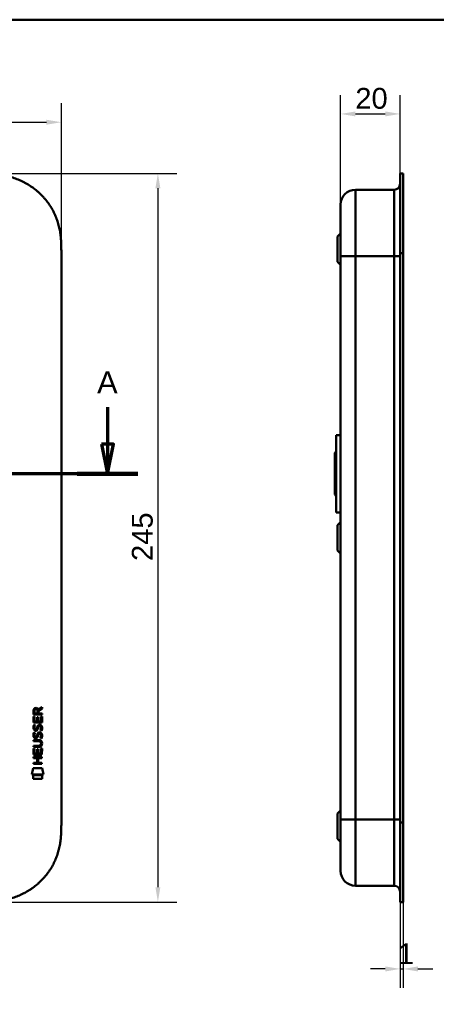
# Model space of a CAD drawing. Header units: millimetres. Extents: x 20 to 833, y 20 to 574.
# Tile 11 of 12: x 299 to 439, y 243 to 574. Entities that reach past the tile are written whole.
import ezdxf

# ---------------------------------------------------------------- set-up
doc = ezdxf.new("R2010")
doc.units = ezdxf.units.MM
doc.header["$LTSCALE"] = 2
for name, color, linetype, lineweight in [('Bemaßungen(DIN)', 7, 'Continuous', 25), ('Schnittansichtslinien(DIN)', 7, 'Continuous', 70), ('Sichtbare Kanten(DIN)', 7, 'Continuous', 50), ('Sichtbare tangentiale Kanten(DIN)', 7, 'Continuous', 50), ('Skizziergeometrie(DIN)', 7, 'Continuous', 50)]:
    doc.layers.add(name, color=color, linetype=linetype, lineweight=lineweight)
doc.styles.add('Aktuell-DINGroßer Text', font='arial.ttf')
doc.styles.add('STANDARD-DIN~0', font='arial.ttf')
doc.dimstyles.new('CAD-LAN', dxfattribs={"dimscale": 2, "dimtxt": 3.5, "dimasz": 2.5, "dimexe": 3.175, "dimexo": 0, "dimgap": 0.8, "dimtad": 1, "dimrnd": 1e-08, "dimtxsty": 'STANDARD-DIN~0', "dimcen": 0.09, "dimdle": 10, "dimclrd": 250, "dimclre": 250, "dimclrt": 250, "dimadec": 0, "dimazin": 2, "dimtfac": 1, "dimtmove": 0, "dimatfit": 3, "dimfxl": 1, "dimtolj": 1, "dimtzin": 0, "dimlwd": 25, "dimlwe": 25, "dimarcsym": 0})

# ---------------------------------------------------------------- blocks, each defined once
blk = doc.blocks.new('Ränder Standardrahmen')
at = {"layer": 'Skizziergeometrie(DIN)', "flags": 128}
blk.add_lwpolyline([(10, 10), (10, 287), (410, 287), (410, 10), (10, 10)], dxfattribs=at)
blk = doc.blocks.new('*D19')
at = {"layer": 'Bemaßungen(DIN)', "color": 250, "linetype": 'Continuous', "lineweight": 25, "true_color": 0x3f3f3f, "transparency": 16777216}
for p, q in [((406.65, 511.81), (406.65, 548.66)), ((426.68, 522.31), (426.68, 548.66)), ((411.65, 542.31), (421.68, 542.31))]:
    blk.add_line(p, q, dxfattribs=at)
at = {"layer": 'Bemaßungen(DIN)', "color": 250, "linetype": 'Continuous', "true_color": 0x3f3f3f, "transparency": 16777216}
for points in [[(411.65, 543.15), (411.65, 541.48), (406.65, 542.31)], [(421.68, 543.15), (421.68, 541.48), (426.68, 542.31)]]:
    blk.add_solid(points, dxfattribs=at)
at = {"layer": 'Defpoints', "color": 0, "linetype": 'Continuous', "transparency": 16777216}
for p in [(426.68, 542.31), (426.68, 522.31), (406.65, 511.81)]:
    blk.add_point(p, dxfattribs=at)
at = {"layer": 'Bemaßungen(DIN)', "color": 250, "linetype": 'Continuous', "lineweight": 25, "true_color": 0x3f3f3f, "transparency": 16777216, "insert": (411.6, 551.06), "char_height": 7, "attachment_point": 1, "style": 'STANDARD-DIN~0'}
blk.add_mtext('\\A1;20', dxfattribs=at)
blk = doc.blocks.new('*D20')
at = {"layer": 'Bemaßungen(DIN)', "color": 250, "linetype": 'Continuous', "lineweight": 25, "true_color": 0x3f3f3f, "transparency": 16777216}
for p, q in [((426.68, 277.31), (426.68, 248.48)), ((427.65, 277.31), (427.65, 248.48)), ((421.68, 254.83), (416.68, 254.83)), ((426.68, 254.83), (427.65, 254.83)), ((432.65, 254.83), (437.65, 254.83))]:
    blk.add_line(p, q, dxfattribs=at)
at = {"layer": 'Bemaßungen(DIN)', "color": 250, "linetype": 'Continuous', "true_color": 0x3f3f3f, "transparency": 16777216}
for points in [[(421.68, 255.66), (421.68, 253.99), (426.68, 254.83)], [(432.65, 255.66), (432.65, 253.99), (427.65, 254.83)]]:
    blk.add_solid(points, dxfattribs=at)
at = {"layer": 'Defpoints', "color": 0, "linetype": 'Continuous', "transparency": 16777216}
for p in [(426.68, 277.31), (427.65, 277.31), (427.65, 254.83)]:
    blk.add_point(p, dxfattribs=at)
at = {"layer": 'Bemaßungen(DIN)', "color": 250, "linetype": 'Continuous', "lineweight": 25, "true_color": 0x3f3f3f, "transparency": 16777216, "insert": (425.88, 263.45), "char_height": 7, "attachment_point": 1, "style": 'STANDARD-DIN~0'}
blk.add_mtext('\\A1;1', dxfattribs=at)
blk = doc.blocks.new('*D21')
at = {"layer": 'Bemaßungen(DIN)', "color": 250, "linetype": 'Continuous', "lineweight": 25, "true_color": 0x3f3f3f, "transparency": 16777216}
for p, q in [((98.73, 495.53), (98.73, 545.88)), ((312.73, 495.53), (312.73, 545.88)), ((103.73, 539.53), (307.73, 539.53))]:
    blk.add_line(p, q, dxfattribs=at)
at = {"layer": 'Bemaßungen(DIN)', "color": 250, "linetype": 'Continuous', "true_color": 0x3f3f3f, "transparency": 16777216}
for points in [[(103.73, 540.36), (103.73, 538.7), (98.73, 539.53)], [(307.73, 540.36), (307.73, 538.7), (312.73, 539.53)]]:
    blk.add_solid(points, dxfattribs=at)
at = {"layer": 'Defpoints', "color": 0, "linetype": 'Continuous', "transparency": 16777216}
for p in [(312.73, 539.53), (98.73, 495.53), (312.73, 495.53)]:
    blk.add_point(p, dxfattribs=at)
at = {"layer": 'Bemaßungen(DIN)', "color": 250, "linetype": 'Continuous', "lineweight": 25, "true_color": 0x3f3f3f, "transparency": 16777216, "insert": (197.95, 548.16), "char_height": 7, "attachment_point": 1, "style": 'STANDARD-DIN~0'}
blk.add_mtext('\\A1;214', dxfattribs=at)
blk = doc.blocks.new('*D22')
at = {"layer": 'Bemaßungen(DIN)', "color": 250, "linetype": 'Continuous', "lineweight": 25, "true_color": 0x3f3f3f, "transparency": 16777216}
for p, q in [((285.69, 522.31), (351.55, 522.31)), ((345.2, 517.31), (345.2, 282.31)), ((285.69, 277.31), (351.55, 277.31))]:
    blk.add_line(p, q, dxfattribs=at)
at = {"layer": 'Bemaßungen(DIN)', "color": 250, "linetype": 'Continuous', "true_color": 0x3f3f3f, "transparency": 16777216}
for points in [[(344.36, 517.31), (346.03, 517.31), (345.2, 522.31)], [(344.36, 282.31), (346.03, 282.31), (345.2, 277.31)]]:
    blk.add_solid(points, dxfattribs=at)
at = {"layer": 'Defpoints', "color": 0, "linetype": 'Continuous', "transparency": 16777216}
for p in [(285.69, 522.31), (285.69, 277.31), (345.2, 277.31)]:
    blk.add_point(p, dxfattribs=at)
at = {"layer": 'Bemaßungen(DIN)', "color": 250, "linetype": 'Continuous', "lineweight": 25, "true_color": 0x3f3f3f, "transparency": 16777216, "insert": (336.45, 392), "char_height": 7, "attachment_point": 1, "rotation": 90, "style": 'STANDARD-DIN~0'}
blk.add_mtext('\\A1;245', dxfattribs=at)
blk = doc.blocks.new('2DTransSchnitt0')
at = {"layer": 'Schnittansichtslinien(DIN)', "linetype": 'Continuous'}
for p, q in [((37.86, 221.88), (37.86, 215.66)), ((164.12, 221.88), (164.12, 215.66)), ((36.86, 215.66), (37.86, 210.66)), ((38.86, 215.66), (36.86, 215.66)), ((37.86, 215.66), (37.86, 210.66)), ((37.86, 210.66), (38.86, 215.66)), ((163.12, 215.66), (164.12, 210.66)), ((165.12, 215.66), (163.12, 215.66)), ((164.12, 215.66), (164.12, 210.66)), ((164.12, 210.66), (165.12, 215.66)), ((169.21, 210.66), (32.77, 210.66))]:
    blk.add_line(p, q, dxfattribs=at)
at = {"layer": 'Schnittansichtslinien(DIN)', "linetype": 'Continuous', "lineweight": 140}
for p, q in [((42.95, 210.66), (32.77, 210.66)), ((169.21, 210.66), (159.03, 210.66))]:
    blk.add_line(p, q, dxfattribs=at)
at = {"layer": 'Schnittansichtslinien(DIN)', "linetype": 'Continuous', "flags": 128}
for points in [[(36.86, 215.66), (37.86, 210.66), (38.86, 215.66), (36.86, 215.66)], [(163.12, 215.66), (164.12, 210.66), (165.12, 215.66), (163.12, 215.66)]]:
    blk.add_lwpolyline(points, dxfattribs=at)
at = {"layer": 'Schnittansichtslinien(DIN)'}
for points in [[(36.86, 215.66), (37.86, 210.66), (38.86, 215.66), (36.86, 215.66)], [(163.12, 215.66), (164.12, 210.66), (165.12, 215.66), (163.12, 215.66)]]:
    blk.add_solid(points, dxfattribs=at)
at = {"layer": 'Schnittansichtslinien(DIN)', "char_height": 3.73, "attachment_point": 7, "style": 'Aktuell-DINGroßer Text'}
for insert in [(36.11, 224.16), (162.37, 224.16)]:
    blk.add_mtext('A', dxfattribs=dict(at, insert=insert))

msp = doc.modelspace()

# ---------------------------------------------------------------- linework, layer by layer
at = {"layer": 'Sichtbare Kanten(DIN)'}
for p, q in [((426.651, 495.53), (426.651, 521.315)), ((426.681, 521.315), (426.651, 521.315)), ((426.681, 495.53), (426.681, 522.315)), ((427.651, 522.315), (426.681, 522.315)), ((427.651, 522.315), (427.651, 495.53)), ((424.651, 516.815), (411.651, 516.815)), ((405.651, 501.065), (406.651, 502.065)), ((405.651, 492.565), (405.651, 501.065)), ((312.73, 495.53), (312.73, 304.099)), ((406.651, 494.53), (406.651, 305.099)), ((426.651, 304.099), (426.651, 495.53)), ((426.681, 304.099), (426.681, 495.53)), ((427.651, 495.53), (427.651, 304.099)), ((405.651, 492.565), (406.651, 491.565)), ((405.151, 434.315), (405.151, 408.315)), ((405.151, 434.315), (406.651, 434.315)), ((404.651, 428.315), (405.151, 428.815)), ((404.651, 428.315), (404.651, 414.315)), ((404.651, 414.315), (405.151, 413.815)), ((405.151, 408.315), (406.651, 408.315)), ((405.651, 404.065), (406.651, 405.065)), ((405.651, 395.565), (405.651, 404.065)), ((405.651, 395.565), (406.651, 394.565)), ((303.378, 340.379), (303.38, 341.692)), ((303.728, 341.648), (303.727, 340.76)), ((304.745, 340.759), (304.746, 341.647)), ((305.043, 342.008), (306.238, 342.798)), ((306.238, 342.364), (305.095, 341.609)), ((305.095, 341.609), (305.095, 340.759)), ((306.238, 342.798), (306.238, 342.364)), ((303.375, 337.648), (303.377, 339.653)), ((303.377, 339.653), (303.725, 339.652)), ((306.236, 340.376), (303.378, 340.379)), ((303.725, 339.652), (303.724, 338.025)), ((303.724, 338.025), (304.619, 338.024)), ((303.727, 340.76), (304.745, 340.759)), ((304.619, 338.024), (304.62, 339.471)), ((304.62, 339.471), (304.968, 339.471)), ((304.968, 339.471), (304.967, 338.024)), ((304.967, 338.024), (305.886, 338.023)), ((305.095, 340.759), (306.236, 340.758)), ((305.886, 338.023), (305.887, 339.67)), ((305.887, 339.67), (306.236, 339.67)), ((306.236, 339.67), (306.234, 337.646)), ((306.236, 340.758), (306.236, 340.376)), ((306.234, 337.646), (303.375, 337.648)), ((303.547, 336.874), (303.886, 336.774)), ((303.744, 335.543), (303.751, 335.526)), ((304.427, 335.445), (304.438, 335.462)), ((305.476, 336.571), (305.464, 336.571)), ((303.37, 331.421), (303.371, 331.798)), ((305.04, 331.419), (303.37, 331.421)), ((303.371, 331.798), (305.016, 331.796)), ((303.545, 334.328), (303.884, 334.228)), ((303.742, 332.996), (303.749, 332.979)), ((304.425, 332.899), (304.436, 332.915)), ((305.474, 334.025), (305.462, 334.025)), ((303.367, 326.911), (303.368, 328.915)), ((303.368, 328.915), (303.717, 328.915)), ((303.369, 329.863), (305.039, 329.862)), ((303.369, 329.486), (303.369, 329.863)), ((305.015, 329.485), (303.369, 329.486)), ((303.717, 328.915), (303.716, 327.287)), ((304.61, 327.287), (304.611, 328.734)), ((304.611, 328.734), (304.96, 328.733)), ((304.96, 328.733), (304.959, 327.286)), ((305.877, 327.286), (305.878, 328.933)), ((305.878, 328.933), (306.227, 328.933)), ((305.92, 330.634), (305.92, 330.644)), ((306.227, 328.933), (306.225, 326.908)), ((303.365, 325.74), (303.365, 326.117)), ((303.365, 326.117), (306.223, 326.115)), ((304.608, 325.739), (303.365, 325.74)), ((306.225, 326.908), (303.367, 326.911)), ((303.716, 327.287), (304.61, 327.287)), ((304.606, 324.181), (304.608, 325.739)), ((304.959, 327.286), (305.877, 327.286)), ((304.964, 325.739), (304.963, 324.181)), ((306.223, 325.738), (304.964, 325.739)), ((306.223, 326.115), (306.223, 325.738)), ((302.832, 320.228), (303.291, 322.361)), ((303.291, 322.361), (306.297, 322.359)), ((303.363, 324.182), (304.606, 324.181)), ((303.363, 323.805), (303.363, 324.182)), ((306.222, 323.803), (303.363, 323.805)), ((304.963, 324.181), (306.222, 324.18)), ((306.222, 324.18), (306.222, 323.803)), ((306.297, 322.359), (306.747, 320.225)), ((306.747, 320.225), (302.832, 320.228)), ((303.29, 318.801), (303.291, 319.942)), ((306.287, 318.798), (303.29, 318.801)), ((303.291, 319.942), (306.288, 319.94)), ((306.288, 319.94), (306.287, 318.798)), ((405.651, 307.065), (406.651, 308.065)), ((405.651, 298.565), (405.651, 307.065)), ((426.651, 278.315), (426.651, 304.099)), ((426.681, 277.315), (426.681, 304.099)), ((427.651, 304.099), (427.651, 277.315)), ((405.651, 298.565), (406.651, 297.565)), ((424.651, 282.815), (411.651, 282.815)), ((426.651, 278.315), (426.681, 278.315)), ((427.651, 277.315), (426.681, 277.315))]:
    msp.add_line(p, q, dxfattribs=at)
for centre, major_axis, ratio, start_param, end_param in [((304.907, 340.875), (0.976, -1.274), 0.5180415, 2.7627686, 3.7355131), ((303.514, 340.794), (-1.242, -1.64), 0.5994938, 2.7365723, 3.5673799), ((305.01, 338.653), (-1.103, -3.296), 0.2312948, 5.9540546, 6.015014), ((304.489, 336.337), (-0.574, -1.004), 0.5438409, 5.8950231, 6.3553168), ((304.369, 335.47), (-0.098, -0.139), 0.3641716, 1.3429, 1.6509781), ((304.816, 334.885), (-0.839, -1.642), 0.4591024, 2.8345951, 3.3559829), ((305.093, 336.354), (1.192, 3.54), 0.2215161, 2.8263053, 2.8854462), ((304.495, 333.799), (0.583, 1.012), 0.541605, 2.7569093, 3.2147406), ((304.367, 332.923), (0.098, 0.139), 0.3641716, 4.4844927, 4.7925708), ((301.195, 327.123), (4.814, 4.313), 0.3742661, 5.9599282, 6.6783921), ((304.815, 332.34), (0.838, 1.64), 0.4594521, 5.9760112, 6.497704), ((301.199, 334.167), (4.808, -4.323), 0.3742014, 5.888113, 6.6064523), ((282.487, 350.471), (23.266, -20.361), 0.1371339, 6.127502, 6.402435)]:
    msp.add_ellipse(centre, major_axis=major_axis, ratio=ratio, start_param=start_param, end_param=end_param, dxfattribs=at)
for points, knots in [([(312.73, 495.53), (312.73, 496.085), (312.729, 497.201), (312.696, 498.616), (312.619, 500.042), (312.516, 501.19), (312.32, 502.63), (312.106, 503.782), (311.757, 505.216), (311.411, 506.354), (310.891, 507.759), (310.404, 508.865), (309.705, 510.215), (309.076, 511.266), (308.204, 512.536), (307.441, 513.513), (306.408, 514.677), (305.523, 515.56), (304.349, 516.597), (303.359, 517.369), (302.067, 518.258), (300.993, 518.907), (299.608, 519.635), (298.47, 520.152), (297.019, 520.712), (295.839, 521.093), (294.35, 521.488), (293.149, 521.74), (291.645, 521.982), (290.442, 522.121), (288.944, 522.235), (287.455, 522.299), (286.276, 522.312), (285.691, 522.315)], [0.02325842, 0.02325842, 0.02325842, 0.02325842, 0.06395557, 0.10465272, 0.12500129, 0.16569844, 0.18604701, 0.22674416, 0.24709273, 0.28778988, 0.30813845, 0.3488356, 0.36918417, 0.40988132, 0.43022989, 0.47092704, 0.49127561, 0.53197276, 0.55232133, 0.59301848, 0.61336705, 0.6540642, 0.67441277, 0.71510992, 0.73545849, 0.77615564, 0.79650421, 0.83720136, 0.85754993, 0.89824708, 0.91859565, 0.9592928, 0.99998994, 0.99998994, 0.99998994, 0.99998994]), ([(406.651, 511.815), (406.651, 511.815), (406.651, 511.815), (406.651, 511.815), (406.651, 511.815), (406.651, 511.814), (406.651, 511.805), (406.651, 511.801), (406.651, 511.794), (406.651, 511.783), (406.651, 511.772), (406.651, 511.759), (406.651, 511.74), (406.651, 511.74), (406.651, 511.74), (406.651, 511.739), (406.651, 511.701), (406.651, 511.647), (406.651, 511.569), (406.651, 511.568), (406.651, 511.567), (406.651, 511.565), (406.651, 511.486), (406.651, 511.382), (406.651, 511.248), (406.651, 511.247), (406.651, 511.245), (406.651, 511.244), (406.651, 511.108), (406.651, 510.94), (406.651, 510.741), (406.651, 510.739), (406.651, 510.738), (406.651, 510.737), (406.651, 510.535), (406.651, 510.297), (406.651, 510.025), (406.651, 509.753), (406.651, 509.445), (406.651, 509.103), (406.651, 508.763), (406.651, 508.386), (406.651, 507.979), (406.651, 507.574), (406.651, 507.135), (406.651, 506.67), (406.651, 506.205), (406.651, 505.71), (406.651, 505.195), (406.651, 504.682), (406.651, 504.142), (406.651, 503.59), (406.651, 503.038), (406.651, 502.464), (406.651, 501.884), (406.651, 501.88), (406.651, 501.876), (406.651, 501.871), (406.651, 501.292), (406.651, 500.7), (406.651, 500.106), (406.651, 500.097), (406.651, 500.089), (406.651, 500.08), (406.651, 499.482), (406.651, 498.88), (406.651, 498.254), (406.651, 498.246), (406.651, 498.239), (406.651, 498.231), (406.651, 497.92), (406.651, 497.618), (406.651, 497.309), (406.651, 496.992), (406.651, 496.676), (406.651, 496.36), (406.651, 495.749), (406.651, 495.139), (406.651, 494.53)], [0, 0, 0, 0, 0.0075325, 0.0075325, 0.0075325, 0.1836207, 0.1836207, 0.1836207, 0.2762788, 0.2762788, 0.2762788, 0.3665136, 0.3665136, 0.3665136, 0.3686273, 0.3686273, 0.3686273, 0.5500633, 0.5500633, 0.5500633, 0.5527911, 0.5527911, 0.5527911, 0.7354644, 0.7354644, 0.7354644, 0.7370886, 0.7370886, 0.7370886, 0.9217242, 0.9217242, 0.9217242, 0.9228036, 0.9228036, 0.9228036, 1.1089772, 1.1089772, 1.1089772, 1.2946929, 1.2946929, 1.2946929, 1.479917, 1.479917, 1.479917, 1.6643958, 1.6643958, 1.6643958, 1.8485335, 1.8485335, 1.8485335, 2.0316816, 2.0316816, 2.0316816, 2.2147613, 2.2147613, 2.2147613, 2.2161064, 2.2161064, 2.2161064, 2.3988701, 2.3988701, 2.3988701, 2.4015107, 2.4015107, 2.4015107, 2.5852067, 2.5852067, 2.5852067, 2.587374, 2.587374, 2.587374, 2.678885, 2.678885, 2.678885, 2.772998, 2.772998, 2.772998, 2.9555616, 2.9555616, 2.9555616, 2.9555616]), ([(305.92, 330.644), (305.92, 330.691), (305.918, 330.738), (305.901, 330.873), (305.879, 330.961), (305.805, 331.111), (305.758, 331.173), (305.638, 331.278), (305.567, 331.318), (305.35, 331.402), (305.191, 331.419), (305.04, 331.419)], [0, 0, 0, 0, 0.01400423, 0.01400423, 0.0408947, 0.0408947, 0.06439039, 0.06439039, 0.08887549, 0.08887549, 0.13413559, 0.13413559, 0.13413559, 0.13413559]), ([(406.651, 305.099), (406.651, 304.858), (406.651, 304.617), (406.651, 304.376), (406.651, 304.229), (406.651, 304.081), (406.651, 303.934), (406.651, 303.86), (406.651, 303.786), (406.651, 303.712), (406.651, 303.638), (406.651, 303.564), (406.651, 303.491), (406.651, 303.417), (406.651, 303.343), (406.651, 303.269), (406.651, 302.957), (406.651, 302.643), (406.651, 302.324), (406.651, 302.011), (406.651, 301.71), (406.651, 301.398), (406.651, 301.391), (406.651, 301.383), (406.651, 301.376), (406.651, 300.75), (406.651, 300.147), (406.651, 299.55), (406.651, 299.541), (406.651, 299.532), (406.651, 299.524), (406.651, 298.929), (406.651, 298.337), (406.651, 297.758), (406.651, 297.754), (406.651, 297.75), (406.651, 297.745), (406.651, 297.165), (406.651, 296.592), (406.651, 296.04), (406.651, 295.487), (406.651, 294.948), (406.651, 294.435), (406.651, 293.92), (406.651, 293.425), (406.651, 292.962), (406.651, 292.496), (406.651, 292.056), (406.651, 291.65), (406.651, 291.243), (406.651, 290.867), (406.651, 290.526), (406.651, 290.185), (406.651, 289.876), (406.651, 289.605), (406.651, 289.333), (406.651, 289.094), (406.651, 288.892), (406.651, 288.891), (406.651, 288.89), (406.651, 288.889), (406.651, 288.689), (406.651, 288.521), (406.651, 288.385), (406.651, 288.384), (406.651, 288.383), (406.651, 288.382), (406.651, 288.248), (406.651, 288.144), (406.651, 288.064), (406.651, 288.063), (406.651, 288.062), (406.651, 288.061), (406.651, 287.982), (406.651, 287.928), (406.651, 287.891), (406.651, 287.89), (406.651, 287.89), (406.651, 287.889), (406.651, 287.871), (406.651, 287.857), (406.651, 287.847), (406.651, 287.836), (406.651, 287.829), (406.651, 287.824), (406.651, 287.816), (406.651, 287.815), (406.651, 287.815)], [0, 0, 0, 0, 0.0722627, 0.0722627, 0.0722627, 0.1165652, 0.1165652, 0.1165652, 0.1387165, 0.1387165, 0.1387165, 0.1608678, 0.1608678, 0.1608678, 0.1830113, 0.1830113, 0.1830113, 0.2766978, 0.2766978, 0.2766978, 0.3682092, 0.3682092, 0.3682092, 0.3703765, 0.3703765, 0.3703765, 0.5540731, 0.5540731, 0.5540731, 0.5567136, 0.5567136, 0.5567136, 0.7394778, 0.7394778, 0.7394778, 0.740823, 0.740823, 0.740823, 0.9239034, 0.9239034, 0.9239034, 1.1070524, 1.1070524, 1.1070524, 1.2909149, 1.2909149, 1.2909149, 1.4756704, 1.4756704, 1.4756704, 1.6608948, 1.6608948, 1.6608948, 1.8466108, 1.8466108, 1.8466108, 2.032785, 2.032785, 2.032785, 2.0338644, 2.0338644, 2.0338644, 2.2185007, 2.2185007, 2.2185007, 2.220125, 2.220125, 2.220125, 2.4027992, 2.4027992, 2.4027992, 2.4055271, 2.4055271, 2.4055271, 2.5869644, 2.5869644, 2.5869644, 2.5890782, 2.5890782, 2.5890782, 2.6793139, 2.6793139, 2.6793139, 2.7720228, 2.7720228, 2.7720228, 2.9310827, 2.9310827, 2.9310827, 2.9310827]), ([(285.691, 277.315), (286.276, 277.317), (287.455, 277.33), (288.944, 277.394), (290.442, 277.509), (291.645, 277.647), (293.149, 277.889), (294.35, 278.141), (295.84, 278.536), (297.019, 278.917), (298.47, 279.478), (299.608, 279.994), (300.993, 280.723), (302.067, 281.371), (303.359, 282.26), (304.349, 283.033), (305.523, 284.069), (306.408, 284.952), (307.441, 286.117), (308.204, 287.094), (309.076, 288.363), (309.705, 289.415), (310.404, 290.765), (310.891, 291.871), (311.411, 293.275), (311.757, 294.414), (312.106, 295.848), (312.32, 297), (312.516, 298.439), (312.619, 299.587), (312.696, 301.014), (312.729, 302.428), (312.73, 303.545), (312.73, 304.099)], [0.00000689, 0.00000689, 0.00000689, 0.00000689, 0.0407043, 0.08140172, 0.10175042, 0.14244784, 0.16279654, 0.20349396, 0.22384266, 0.26454008, 0.28488878, 0.3255862, 0.3459349, 0.38663232, 0.40698102, 0.44767844, 0.46802714, 0.50872456, 0.52907326, 0.56977068, 0.59011938, 0.6308168, 0.6511655, 0.69186291, 0.71221162, 0.75290903, 0.77325774, 0.81395515, 0.83430386, 0.87500127, 0.89534998, 0.93604739, 0.97674481, 0.97674481, 0.97674481, 0.97674481])]:
    msp.add_open_spline(points, degree=3, knots=knots, dxfattribs=at)
for points in [[(406.651, 511.815), (406.651, 514.576), (408.89, 516.815), (411.651, 516.815)], [(426.651, 518.814), (426.651, 517.71), (425.756, 516.815), (424.651, 516.815)], [(303.38, 341.692), (303.394, 342.134), (303.626, 342.596), (304.239, 342.595)], [(304.746, 341.647), (304.746, 341.92), (304.659, 342.246), (304.244, 342.246)], [(303.424, 335.396), (303.333, 335.637), (303.304, 335.87), (303.346, 336.198)], [(303.346, 336.198), (303.364, 336.337), (303.405, 336.544), (303.476, 336.718)], [(303.983, 334.935), (303.759, 334.968), (303.53, 335.114), (303.424, 335.396)], [(303.476, 336.718), (303.496, 336.767), (303.547, 336.874), (303.547, 336.874)], [(303.731, 336.31), (303.667, 336.057), (303.661, 335.833), (303.719, 335.617)], [(303.886, 336.774), (303.886, 336.774), (303.766, 336.447), (303.731, 336.31)], [(303.956, 335.313), (304.102, 335.253), (304.291, 335.289), (304.396, 335.403)], [(304.138, 334.923), (304.037, 334.924), (304.016, 334.93), (303.983, 334.935)], [(304.765, 335.287), (304.65, 335.077), (304.455, 334.919), (304.138, 334.923)], [(304.438, 335.462), (304.507, 335.572), (304.564, 335.735), (304.619, 335.98)], [(304.619, 335.98), (304.703, 336.348), (304.805, 336.559), (304.946, 336.727)], [(304.958, 335.83), (304.904, 335.59), (304.841, 335.425), (304.765, 335.287)], [(304.944, 334.18), (305.037, 334.291), (305.167, 334.363), (305.347, 334.387)], [(304.946, 336.727), (305.039, 336.837), (305.169, 336.909), (305.349, 336.933)], [(305.007, 336.029), (304.999, 335.998), (304.959, 335.832), (304.958, 335.83)], [(305.193, 336.453), (305.122, 336.365), (305.062, 336.227), (305.007, 336.029)], [(305.464, 336.571), (305.342, 336.572), (305.267, 336.539), (305.193, 336.453)], [(305.347, 334.387), (305.634, 334.425), (305.917, 334.325), (306.111, 334.009)], [(305.349, 336.933), (305.636, 336.972), (305.919, 336.872), (306.113, 336.555)], [(305.668, 334.989), (305.668, 334.989), (305.823, 335.243), (305.882, 335.527)], [(306.036, 334.902), (306.016, 334.907), (305.668, 334.989), (305.668, 334.989)], [(305.882, 335.527), (305.95, 335.86), (305.95, 336.137), (305.844, 336.334)], [(306.261, 335.62), (306.231, 335.289), (306.073, 334.96), (306.036, 334.902)], [(306.113, 336.555), (306.223, 336.375), (306.277, 336.156), (306.276, 335.886)], [(306.276, 335.886), (306.276, 335.801), (306.27, 335.715), (306.261, 335.62)], [(303.422, 332.849), (303.331, 333.09), (303.302, 333.323), (303.344, 333.652)], [(303.344, 333.652), (303.362, 333.791), (303.403, 333.998), (303.474, 334.171)], [(303.981, 332.389), (303.757, 332.422), (303.528, 332.567), (303.422, 332.849)], [(303.474, 334.171), (303.494, 334.22), (303.545, 334.328), (303.545, 334.328)], [(303.729, 333.763), (303.665, 333.511), (303.659, 333.286), (303.717, 333.07)], [(303.884, 334.228), (303.884, 334.227), (303.764, 333.901), (303.729, 333.763)], [(303.954, 332.766), (304.1, 332.706), (304.289, 332.742), (304.394, 332.857)], [(304.136, 332.376), (304.035, 332.377), (304.014, 332.384), (303.981, 332.389)], [(304.763, 332.741), (304.648, 332.531), (304.453, 332.372), (304.136, 332.376)], [(304.436, 332.915), (304.505, 333.025), (304.562, 333.188), (304.617, 333.434)], [(304.617, 333.434), (304.701, 333.802), (304.803, 334.013), (304.944, 334.18)], [(304.956, 333.283), (304.902, 333.043), (304.839, 332.878), (304.763, 332.741)], [(305.005, 333.482), (304.997, 333.452), (304.957, 333.286), (304.956, 333.283)], [(305.191, 333.907), (305.12, 333.818), (305.059, 333.68), (305.005, 333.482)], [(305.462, 334.025), (305.34, 334.025), (305.265, 333.992), (305.191, 333.907)], [(305.666, 332.442), (305.666, 332.442), (305.821, 332.696), (305.879, 332.981)], [(306.034, 332.355), (306.014, 332.36), (305.666, 332.442), (305.666, 332.442)], [(305.879, 332.981), (305.948, 333.314), (305.948, 333.59), (305.842, 333.787)], [(306.259, 333.074), (306.229, 332.743), (306.071, 332.413), (306.034, 332.355)], [(306.111, 334.009), (306.221, 333.828), (306.275, 333.609), (306.274, 333.339)], [(306.274, 333.339), (306.274, 333.254), (306.268, 333.169), (306.259, 333.074)], [(411.651, 282.815), (408.89, 282.815), (406.651, 285.053), (406.651, 287.815)], [(426.651, 280.815), (426.651, 281.919), (425.756, 282.815), (424.651, 282.815)]]:
    msp.add_open_spline(points, degree=3, dxfattribs=at)
at = {"layer": 'Sichtbare tangentiale Kanten(DIN)'}
for p, q in [((411.651, 516.815), (411.651, 494.53)), ((424.651, 494.53), (424.651, 516.815)), ((411.651, 494.53), (411.651, 305.099)), ((424.651, 494.53), (411.651, 494.53)), ((424.651, 305.099), (424.651, 494.53)), ((426.681, 495.53), (426.651, 495.53)), ((427.651, 495.53), (426.681, 495.53)), ((411.651, 305.099), (424.651, 305.099)), ((411.651, 305.099), (411.651, 282.815)), ((424.651, 282.815), (424.651, 305.099)), ((426.681, 304.099), (426.651, 304.099)), ((427.651, 304.099), (426.681, 304.099))]:
    msp.add_line(p, q, dxfattribs=at)
for points in [[(411.651, 494.53), (408.89, 494.53), (406.651, 494.53), (406.651, 494.53)], [(426.651, 494.53), (426.651, 494.53), (425.756, 494.53), (424.651, 494.53)], [(411.651, 305.099), (408.89, 305.099), (406.651, 305.099), (406.651, 305.099)], [(426.651, 305.099), (426.651, 305.099), (425.756, 305.099), (424.651, 305.099)]]:
    msp.add_open_spline(points, degree=3, dxfattribs=at)

# ---------------------------------------------------------------- block references
at = {"xscale": 2, "yscale": 2, "zscale": 2}
msp.add_blockref('Ränder Standardrahmen', (0, 0), dxfattribs=at)
at = {"layer": 'Schnittansichtslinien(DIN)', "xscale": 2, "yscale": 2, "zscale": 2}
msp.add_blockref('2DTransSchnitt0', (0, 0), dxfattribs=at)

# ---------------------------------------------------------------- dimensions: what is measured, and where the dimension line sits
at = {"layer": 'Bemaßungen(DIN)', "color": 250, "linetype": 'Continuous', "lineweight": 25, "true_color": 0x3f3f3f}
for base, p1, p2, angle, override, picture, middle in [((426.681, 542.315), (406.651, 511.815), (426.681, 522.315), 180, {"dimgap": 0.8, "dimdec": 0, "dimtol": 0, "dimlim": 0, "dimtp": 0, "dimtm": 0, "dimtdec": 2, "dimtofl": 0, "dimatfit": 1}, '*D19', (416.666, 542.315)), ((312.73, 539.53), (98.73, 495.53), (312.73, 495.53), 180, {"dimgap": 0.8, "dimdec": 2, "dimtol": 0, "dimlim": 0, "dimtp": 0, "dimtm": 0, "dimtdec": 2, "dimtofl": 0, "dimatfit": 1}, '*D21', (205.73, 539.53)), ((345.198, 277.315), (285.691, 522.315), (285.691, 277.315), 90, {"dimgap": 0.8, "dimdec": 2, "dimtol": 0, "dimlim": 0, "dimtp": 0, "dimtm": 0, "dimtdec": 2, "dimtofl": 0, "dimatfit": 1}, '*D22', (345.198, 399.815)), ((427.651, 254.826), (426.681, 277.315), (427.651, 277.315), 180, {"dimgap": 0.8, "dimdec": 0, "dimtol": 0, "dimlim": 0, "dimtp": 0, "dimtm": 0, "dimtdec": 2, "dimtofl": 1, "dimatfit": 1}, '*D20', (427.166, 254.826))]:
    dim = msp.add_linear_dim(base=base, p1=p1, p2=p2, angle=angle, dimstyle='CAD-LAN', override=override, dxfattribs=at)
    dim.commit()
    dim.dimension.update_dxf_attribs({"geometry": picture, "text_midpoint": middle, "dimtype": 160})

doc.saveas('drawing.dxf')
